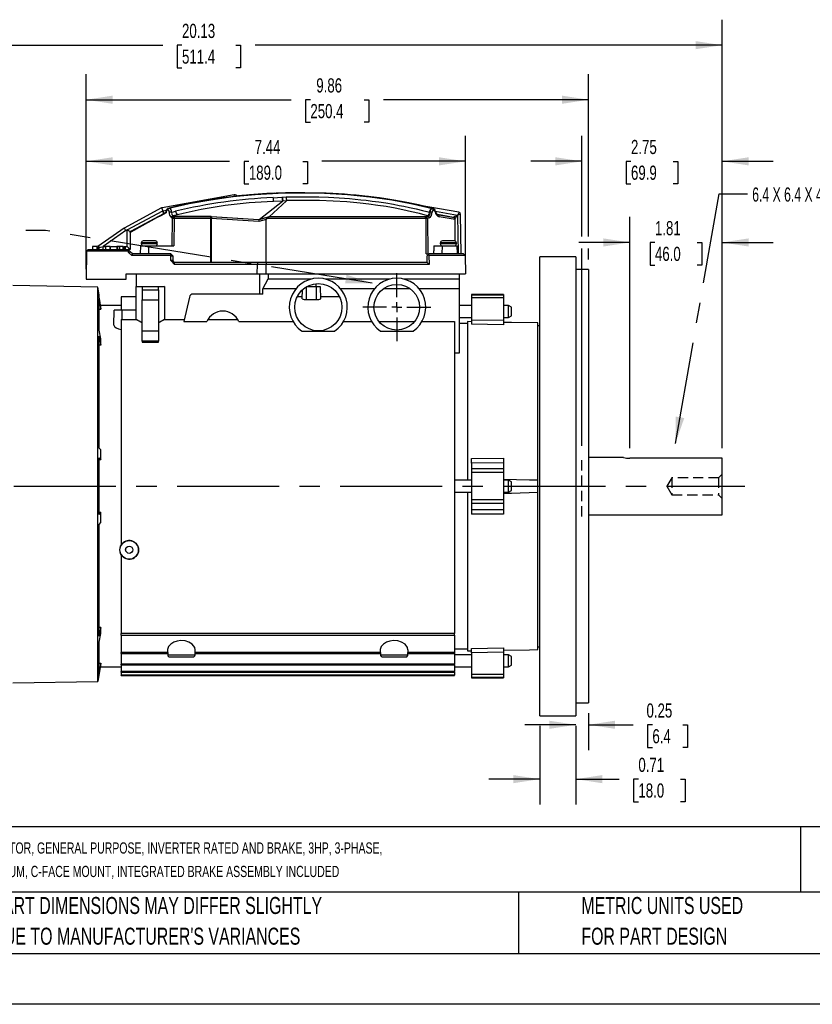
# Model space of a CAD drawing. Header units: inches. Extents: x 0 to 44, y 0 to 34.
# Tile 2 of 15: x 9.2 to 24.8, y 0 to 19.3. Entities that reach past the tile are written whole.
import ezdxf

# ---------------------------------------------------------------- set-up
doc = ezdxf.new("R2010")
doc.units = ezdxf.units.IN
doc.header["$LTSCALE"] = 4
doc.header["$MEASUREMENT"] = 0
doc.linetypes.add('CENTERX2', pattern=[0.8, 0.5, -0.1, 0.1, -0.1])
doc.linetypes.add('HIDDEN', pattern=[0.075, 0.05, -0.025])
doc.layers.add('CENTER', color=40, linetype='CENTERX2')
doc.layers.add('HIDDEN', color=102, linetype='HIDDEN')
doc.layers.add('DIMENSIONS', color=140, linetype='Continuous', lineweight=25)
doc.layers.add('TEXT', color=140, linetype='Continuous', lineweight=25)
doc.styles.add('SLDTEXTSTYLE0', font='TXT', dxfattribs={"width": 0.7})
doc.styles.add('SLDTEXTSTYLE2', font='TXT', dxfattribs={"width": 0.644444})
doc.dimstyles.new('SLDDIMSTYLE0', dxfattribs={"dimtxt": 0.277778, "dimasz": 0.52, "dimexe": 0, "dimexo": 0.0625, "dimgap": 0.069444, "dimtad": 0, "dimtih": 1, "dimtoh": 1, "dimrnd": 1e-09, "dimzin": 12, "dimdsep": 46, "dimtxsty": 'SLDTEXTSTYLE0', "dimsah": 1, "dimcen": 0.09, "dimadec": 0, "dimazin": 3, "dimtfac": 1, "dimtmove": 0, "dimatfit": 0, "dimfxl": 0, "dimfrac": 2, "dimtolj": 1, "dimtzin": 12, "dimarcsym": 0})
doc.dimstyles.new('SLDDIMSTYLE1', dxfattribs={"dimtxt": 0.277778, "dimasz": 0.52, "dimexe": 0, "dimexo": 0.0625, "dimgap": 0.069444, "dimtad": 0, "dimtih": 1, "dimtoh": 1, "dimrnd": 1e-09, "dimzin": 12, "dimdsep": 46, "dimtxsty": 'SLDTEXTSTYLE0', "dimsah": 1, "dimcen": 0.09, "dimadec": 0, "dimazin": 3, "dimtfac": 1, "dimtofl": 0, "dimtmove": 0, "dimatfit": 3, "dimfxl": 0, "dimfrac": 2, "dimtolj": 1, "dimtzin": 12, "dimarcsym": 0})
doc.dimstyles.new('SLDDIMSTYLE2', dxfattribs={"dimtxt": 0.277778, "dimasz": 0.52, "dimexe": 0, "dimexo": 0.0625, "dimgap": 0.069444, "dimtad": 0, "dimtih": 1, "dimtoh": 1, "dimrnd": 1e-09, "dimdsep": 46, "dimtxsty": 'SLDTEXTSTYLE0', "dimsah": 1, "dimcen": 0.09, "dimadec": 0, "dimazin": 2, "dimtfac": 1, "dimtmove": 0, "dimatfit": 0, "dimfxl": 0, "dimfrac": 2, "dimtolj": 1, "dimtzin": 12, "dimarcsym": 0})
doc.dimstyles.new('SLDDIMSTYLE3', dxfattribs={"dimtxt": 0.18, "dimasz": 0.52, "dimexe": 0, "dimexo": 0.0625, "dimgap": 0, "dimtad": 0, "dimtih": 1, "dimtoh": 1, "dimdec": 0, "dimrnd": 1e-09, "dimzin": 0, "dimdsep": 46, "dimtxsty": 'Standard', "dimsah": 1, "dimcen": 0.09, "dimadec": 0, "dimazin": 0, "dimtfac": 0.52, "dimtdec": 0, "dimtofl": 0, "dimtmove": 0, "dimatfit": 3, "dimfxl": 0, "dimfrac": 2, "dimtolj": 1, "dimtzin": 0, "dimarcsym": 0})

# ---------------------------------------------------------------- blocks, each defined once
blk = doc.blocks.new('SW_NOTE_0_1')
at = {"layer": 'TEXT', "color": 0, "linetype": 'CENTERX2', "lineweight": 18, "char_height": 0.22, "attachment_point": 1, "style": 'SLDTEXTSTYLE0'}
for s, insert in [('M.G.M. ELECTRIC MOTORS BAX IE3 PREMIUM EFFICIENCY AC INDUCTION MOTOR, GENERAL PURPOSE, INVERTER RATED AND BRAKE, 3HP, 3-PHASE,', (0, 0.284)), ('230/460 VAC, 1800RPM, TEFC, IEC 100 (NEMA 182TC FLANGE) FRAME, ALUMINUM, C-FACE MOUNT, INTEGRATED BRAKE ASSEMBLY INCLUDED', (0, -0.176))]:
    blk.add_mtext(s, dxfattribs=dict(at, insert=insert))
blk = doc.blocks.new('SW_NOTE_0_4')
at = {"layer": 'TEXT', "color": 0, "linetype": 'CENTERX2', "lineweight": 18, "char_height": 0.33333, "attachment_point": 1, "style": 'SLDTEXTSTYLE0'}
for s, insert in [('PART DIMENSIONS MAY DIFFER SLIGHTLY', (0, 0.43)), ("DUE TO MANUFACTURER'S VARIANCES", (0, -0.172))]:
    blk.add_mtext(s, dxfattribs=dict(at, insert=insert))
blk = doc.blocks.new('SW_NOTE_0_7')
at = {"layer": 'TEXT', "color": 0, "linetype": 'CENTERX2', "lineweight": 18, "char_height": 0.33333, "attachment_point": 1, "style": 'SLDTEXTSTYLE0'}
for s, insert in [('METRIC UNITS USED', (0, 0.43)), ('FOR PART DESIGN', (0, -0.172))]:
    blk.add_mtext(s, dxfattribs=dict(at, insert=insert))
blk = doc.blocks.new('_D')
at = {"layer": 'DIMENSIONS'}
for p, q in [((20.244, 15.061), (20.244, 17.032)), ((22.994, 10.908), (22.994, 17.032)), ((20.244, 16.532), (19.244, 16.532)), ((21.206, 16.531), (21.113, 16.531)), ((21.113, 16.531), (21.113, 16.09)), ((22.032, 16.531), (22.125, 16.531)), ((22.125, 16.531), (22.125, 16.09)), ((22.994, 16.532), (23.994, 16.532)), ((21.113, 16.09), (21.206, 16.09)), ((22.125, 16.09), (22.032, 16.09)), ((20.244, 10.95), (20.244, 14.821))]:
    blk.add_line(p, q, dxfattribs=at)
for points in [[(20.244, 16.532), (19.724, 16.612), (19.724, 16.452)], [(22.994, 16.532), (23.514, 16.452), (23.514, 16.612)]]:
    blk.add_solid(points, dxfattribs=at)
at = {"layer": 'DIMENSIONS', "char_height": 0.2778, "attachment_point": 1, "style": 'SLDTEXTSTYLE0'}
for s, insert in [('2.75', (21.206, 16.952)), ('69.9', (21.206, 16.448))]:
    blk.add_mtext(s, dxfattribs=dict(at, insert=insert))
blk = doc.blocks.new('_D_2')
at = {"layer": 'DIMENSIONS'}
for p, q in [((2.86, 14.185), (2.86, 19.31)), ((22.994, 10.908), (22.994, 19.31)), ((2.86, 18.81), (12.022, 18.81)), ((12.399, 18.809), (12.305, 18.809)), ((12.305, 18.809), (12.305, 18.367)), ((13.455, 18.809), (13.549, 18.809)), ((13.549, 18.809), (13.549, 18.367)), ((22.994, 18.81), (13.832, 18.81)), ((12.305, 18.367), (12.399, 18.367)), ((13.549, 18.367), (13.455, 18.367)), ((2.86, 8.501), (2.86, 13.945))]:
    blk.add_line(p, q, dxfattribs=at)
for points in [[(2.86, 18.81), (3.38, 18.73), (3.38, 18.89)], [(22.994, 18.81), (22.474, 18.89), (22.474, 18.73)]]:
    blk.add_solid(points, dxfattribs=at)
at = {"layer": 'DIMENSIONS', "char_height": 0.2778, "attachment_point": 1, "style": 'SLDTEXTSTYLE0'}
for s, insert in [('20.13', (12.399, 19.229)), ('511.4', (12.399, 18.725))]:
    blk.add_mtext(s, dxfattribs=dict(at, insert=insert))
blk = doc.blocks.new('_D_3')
at = {"layer": 'DIMENSIONS'}
for p, q in [((10.518, 14.418), (10.518, 17.032)), ((17.959, 14.523), (17.959, 17.032)), ((10.518, 16.532), (13.333, 16.532)), ((13.71, 16.531), (13.616, 16.531)), ((13.616, 16.531), (13.616, 16.09)), ((14.766, 16.531), (14.86, 16.531)), ((14.86, 16.531), (14.86, 16.09)), ((17.959, 16.532), (15.143, 16.532)), ((13.616, 16.09), (13.71, 16.09)), ((14.86, 16.09), (14.766, 16.09))]:
    blk.add_line(p, q, dxfattribs=at)
for points in [[(10.518, 16.532), (11.038, 16.452), (11.038, 16.612)], [(17.959, 16.532), (17.439, 16.612), (17.439, 16.452)]]:
    blk.add_solid(points, dxfattribs=at)
at = {"layer": 'DIMENSIONS', "char_height": 0.2778, "attachment_point": 1, "style": 'SLDTEXTSTYLE0'}
for s, insert in [('7.44', (13.825, 16.952)), ('189.0', (13.71, 16.448))]:
    blk.add_mtext(s, dxfattribs=dict(at, insert=insert))
blk = doc.blocks.new('_D_4')
at = {"layer": 'DIMENSIONS'}
for p, q in [((10.518, 14.418), (10.518, 18.24)), ((20.374, 15.061), (20.374, 18.24)), ((10.518, 17.74), (14.541, 17.74)), ((14.917, 17.74), (14.824, 17.74)), ((14.824, 17.74), (14.824, 17.298)), ((15.974, 17.74), (16.067, 17.74)), ((16.067, 17.74), (16.067, 17.298)), ((20.374, 17.74), (16.351, 17.74)), ((14.824, 17.298), (14.917, 17.298)), ((16.067, 17.298), (15.974, 17.298)), ((20.374, 14.61), (20.374, 14.821))]:
    blk.add_line(p, q, dxfattribs=at)
for points in [[(10.518, 17.74), (11.038, 17.66), (11.038, 17.82)], [(20.374, 17.74), (19.854, 17.82), (19.854, 17.66)]]:
    blk.add_solid(points, dxfattribs=at)
at = {"layer": 'DIMENSIONS', "char_height": 0.2778, "attachment_point": 1, "style": 'SLDTEXTSTYLE0'}
for s, insert in [('9.86', (15.033, 18.16)), ('250.4', (14.917, 17.656))]:
    blk.add_mtext(s, dxfattribs=dict(at, insert=insert))
blk = doc.blocks.new('_D_5')
at = {"layer": 'DIMENSIONS'}
for p, q in [((21.183, 10.908), (21.183, 15.441)), ((22.994, 10.908), (22.994, 15.441)), ((21.183, 14.941), (20.183, 14.941)), ((21.676, 14.94), (21.582, 14.94)), ((21.582, 14.94), (21.582, 14.498)), ((22.501, 14.94), (22.595, 14.94)), ((22.595, 14.94), (22.595, 14.498)), ((22.994, 14.941), (23.994, 14.941)), ((21.582, 14.498), (21.676, 14.498)), ((22.595, 14.498), (22.501, 14.498))]:
    blk.add_line(p, q, dxfattribs=at)
for points in [[(21.183, 14.941), (20.663, 15.021), (20.663, 14.861)], [(22.994, 14.941), (23.514, 14.861), (23.514, 15.021)]]:
    blk.add_solid(points, dxfattribs=at)
at = {"layer": 'DIMENSIONS', "char_height": 0.2778, "attachment_point": 1, "style": 'SLDTEXTSTYLE0'}
for s, insert in [('1.81', (21.676, 15.36)), ('46.0', (21.676, 14.856))]:
    blk.add_mtext(s, dxfattribs=dict(at, insert=insert))
blk = doc.blocks.new('_D_6')
at = {"layer": 'DIMENSIONS'}
for p, q in [((20.374, 5.71), (20.374, 4.982)), ((20.124, 5.482), (19.124, 5.482)), ((20.124, 5.46), (20.124, 4.982)), ((20.374, 5.482), (21.249, 5.482)), ((21.626, 5.481), (21.532, 5.481)), ((21.532, 5.481), (21.532, 5.039)), ((22.22, 5.481), (22.314, 5.481)), ((22.314, 5.481), (22.314, 5.039)), ((21.532, 5.039), (21.626, 5.039)), ((22.314, 5.039), (22.22, 5.039))]:
    blk.add_line(p, q, dxfattribs=at)
for points in [[(20.124, 5.482), (19.604, 5.562), (19.604, 5.402)], [(20.374, 5.482), (20.894, 5.402), (20.894, 5.562)]]:
    blk.add_solid(points, dxfattribs=at)
at = {"layer": 'DIMENSIONS', "char_height": 0.2778, "attachment_point": 1, "style": 'SLDTEXTSTYLE0'}
for s, insert in [('0.25', (21.51, 5.901)), ('6.4', (21.626, 5.397))]:
    blk.add_mtext(s, dxfattribs=dict(at, insert=insert))
blk = doc.blocks.new('_D_7')
at = {"layer": 'DIMENSIONS'}
for p, q in [((19.415, 5.46), (19.415, 3.916)), ((20.124, 5.46), (20.124, 3.916)), ((19.415, 4.416), (18.415, 4.416)), ((20.124, 4.416), (20.974, 4.416)), ((21.351, 4.415), (21.257, 4.415)), ((21.257, 4.415), (21.257, 3.973)), ((22.176, 4.415), (22.27, 4.415)), ((22.27, 4.415), (22.27, 3.973)), ((21.257, 3.973), (21.351, 3.973)), ((22.27, 3.973), (22.176, 3.973))]:
    blk.add_line(p, q, dxfattribs=at)
for points in [[(19.415, 4.416), (18.895, 4.496), (18.895, 4.336)], [(20.124, 4.416), (20.644, 4.336), (20.644, 4.496)]]:
    blk.add_solid(points, dxfattribs=at)
at = {"layer": 'DIMENSIONS', "char_height": 0.2778, "attachment_point": 1, "style": 'SLDTEXTSTYLE0'}
for s, insert in [('0.71', (21.351, 4.835)), ('18.0', (21.351, 4.332))]:
    blk.add_mtext(s, dxfattribs=dict(at, insert=insert))
blk = doc.blocks.new('SW_CENTERMARKSYMBOL_0')
at = {"layer": 'CENTER', "color": 0}
for p, q in [((0, 0.2), (0, 0.669)), ((-0.2, 0), (-0.669, 0)), ((0, 0), (-0.1, 0)), ((0, 0), (0, 0.1)), ((0, 0), (0, -0.1)), ((0, 0), (0.1, 0)), ((0.2, 0), (0.669, 0)), ((0, -0.2), (0, -0.669))]:
    blk.add_line(p, q, dxfattribs=at)

msp = doc.modelspace()

# ---------------------------------------------------------------- linework, layer by layer
for p, q in [((13.425, 15.875), (12.009, 15.622)), ((13.431, 15.844), (13.425, 15.875)), ((13.911, 15.394), (14.368, 15.748)), ((14.107, 15.446), (14.448, 15.759)), ((14.369, 15.751), (14.192, 15.744)), ((14.364, 15.827), (14.442, 15.833)), ((14.379, 15.749), (14.368, 15.748)), ((14.448, 15.759), (14.379, 15.749)), ((14.45, 15.761), (14.449, 15.761)), ((17.832, 15.533), (17.072, 15.669)), ((11.997, 15.618), (11.263, 15.221)), ((11.325, 15.188), (12.022, 15.564)), ((12.036, 15.505), (11.4, 15.161)), ((12.022, 15.564), (12.093, 15.577)), ((12.034, 15.502), (12.036, 15.505)), ((12.048, 15.509), (12.051, 15.509)), ((12.141, 15.612), (12.131, 15.609)), ((12.141, 15.612), (12.15, 15.612)), ((12.141, 15.612), (12.141, 15.612)), ((12.148, 15.535), (12.148, 15.534)), ((12.309, 15.482), (12.223, 15.46)), ((12.223, 15.46), (12.242, 15.447)), ((17.215, 15.464), (17.178, 15.446)), ((17.229, 15.456), (17.194, 15.439)), ((17.249, 15.535), (17.265, 15.534)), ((17.314, 15.603), (17.302, 15.609)), ((17.302, 15.609), (17.312, 15.609)), ((17.312, 15.609), (17.325, 15.603)), ((17.312, 15.609), (17.319, 15.608)), ((17.325, 15.603), (17.314, 15.603)), ((17.319, 15.608), (17.322, 15.606)), ((17.34, 15.568), (17.329, 15.568)), ((17.346, 15.596), (17.351, 15.592)), ((17.373, 15.555), (17.806, 15.478)), ((17.375, 15.548), (17.375, 15.549)), ((17.42, 15.486), (17.398, 15.5)), ((17.725, 15.432), (17.413, 15.488)), ((17.746, 15.421), (17.434, 15.478)), ((17.731, 15.441), (17.806, 15.478)), ((17.806, 15.478), (17.819, 14.717)), ((17.878, 14.717), (17.864, 15.495)), ((12.211, 15.413), (12.192, 15.425)), ((12.209, 14.874), (12.213, 15.411)), ((12.213, 15.411), (12.211, 15.413)), ((12.244, 15.411), (12.24, 14.874)), ((12.972, 15.447), (12.242, 15.447)), ((12.244, 15.444), (12.242, 15.447)), ((12.962, 15.444), (12.244, 15.444)), ((12.962, 15.411), (12.244, 15.411)), ((12.962, 15.411), (12.962, 15.444)), ((12.971, 15.444), (12.962, 15.444)), ((12.962, 14.547), (12.962, 15.411)), ((12.962, 15.411), (12.968, 15.411)), ((12.968, 15.411), (12.969, 15.411)), ((12.969, 15.411), (12.974, 15.41)), ((12.971, 15.444), (12.972, 15.447)), ((12.972, 15.444), (12.971, 15.444)), ((12.972, 15.447), (12.972, 15.444)), ((12.972, 15.447), (13.905, 15.39)), ((12.972, 15.444), (12.979, 15.443)), ((12.974, 15.41), (12.972, 14.547)), ((13.908, 15.352), (12.974, 15.41)), ((13.907, 15.385), (12.979, 15.443)), ((14.098, 15.436), (13.907, 15.385)), ((13.907, 15.385), (13.908, 15.389)), ((14.049, 15.39), (13.908, 15.352)), ((14.107, 15.446), (13.911, 15.394)), ((14.048, 14.547), (14.049, 15.39)), ((17.178, 15.409), (14.066, 15.408)), ((14.103, 15.441), (14.098, 15.436)), ((14.103, 15.441), (14.107, 15.446)), ((17.178, 15.442), (14.103, 15.441)), ((14.107, 15.446), (14.107, 15.446)), ((17.178, 15.446), (14.107, 15.446)), ((17.178, 15.446), (17.188, 15.441)), ((17.178, 15.442), (17.178, 15.446)), ((17.188, 15.441), (17.178, 15.442)), ((17.183, 15.409), (17.178, 15.409)), ((17.186, 15.408), (17.183, 15.409)), ((17.186, 15.408), (17.194, 15.439)), ((17.191, 14.717), (17.186, 15.408)), ((17.194, 15.439), (17.188, 15.441)), ((17.25, 15.425), (17.214, 15.408)), ((17.214, 15.408), (17.219, 14.717)), ((17.758, 15.388), (17.444, 15.445)), ((17.746, 15.421), (17.747, 15.42)), ((17.758, 15.399), (17.758, 15.41)), ((17.758, 15.393), (17.758, 15.39)), ((17.758, 15.388), (17.758, 15.39)), ((17.758, 14.969), (17.758, 15.388)), ((11.266, 15.223), (10.751, 14.862)), ((11.297, 15.173), (10.854, 14.862)), ((11.325, 15.188), (11.297, 15.173)), ((11.325, 15.188), (11.383, 15.153)), ((11.325, 14.862), (11.325, 15.188)), ((11.4, 15.161), (11.383, 15.153)), ((11.383, 15.153), (11.384, 15.152)), ((11.384, 15.146), (11.384, 15.152)), ((11.384, 15.138), (11.384, 15.146)), ((11.384, 15.138), (11.384, 14.803)), ((11.583, 14.874), (11.581, 14.717)), ((11.583, 14.874), (11.739, 14.874)), ((11.6, 14.933), (11.6, 14.914)), ((11.915, 14.933), (11.6, 14.933)), ((11.915, 14.914), (11.6, 14.914)), ((11.876, 14.973), (11.64, 14.973)), ((11.739, 14.874), (11.739, 14.717)), ((11.739, 14.874), (12.24, 14.874)), ((11.915, 14.914), (11.915, 14.933)), ((17.339, 14.874), (17.338, 14.774)), ((17.339, 14.874), (17.5, 14.874)), ((17.466, 14.933), (17.466, 14.914)), ((17.781, 14.933), (17.466, 14.933)), ((17.781, 14.914), (17.466, 14.914)), ((17.5, 14.874), (17.498, 14.717)), ((17.5, 14.874), (17.798, 14.874)), ((17.742, 14.973), (17.506, 14.973)), ((17.758, 14.874), (17.758, 14.878)), ((17.781, 14.914), (17.781, 14.933)), ((17.801, 14.717), (17.798, 14.874)), ((10.527, 14.772), (10.518, 14.218)), ((10.52, 14.767), (10.518, 14.635)), ((10.527, 14.774), (10.521, 14.767)), ((10.527, 14.774), (10.557, 14.803)), ((10.527, 14.772), (10.527, 14.774)), ((11.352, 14.772), (10.527, 14.772)), ((10.557, 14.803), (11.344, 14.803)), ((10.642, 14.862), (10.642, 14.803)), ((10.644, 14.862), (10.644, 14.803)), ((10.646, 14.862), (10.646, 14.803)), ((10.737, 14.862), (10.646, 14.862)), ((10.737, 14.803), (10.737, 14.862)), ((10.739, 14.862), (10.739, 14.803)), ((10.774, 14.862), (10.745, 14.862)), ((10.774, 14.803), (10.774, 14.862)), ((10.774, 14.84), (10.854, 14.862)), ((10.854, 14.803), (10.854, 14.862)), ((10.854, 14.862), (10.893, 14.862)), ((10.9, 14.862), (10.9, 14.803)), ((10.901, 14.862), (10.901, 14.803)), ((10.993, 14.862), (10.901, 14.862)), ((10.993, 14.803), (10.993, 14.862)), ((10.994, 14.803), (10.994, 14.862)), ((11.001, 14.862), (11.115, 14.862)), ((11.122, 14.862), (11.122, 14.803)), ((11.136, 14.862), (11.122, 14.862)), ((11.136, 14.862), (11.136, 14.803)), ((11.17, 14.862), (11.136, 14.862)), ((11.17, 14.862), (11.17, 14.803)), ((11.248, 14.862), (11.17, 14.862)), ((11.248, 14.803), (11.248, 14.862)), ((11.25, 14.862), (11.25, 14.803)), ((11.256, 14.803), (11.256, 14.862)), ((11.256, 14.862), (11.272, 14.862)), ((11.272, 14.803), (11.272, 14.862)), ((11.272, 14.862), (11.287, 14.862)), ((11.287, 14.862), (11.287, 14.803)), ((11.294, 14.862), (11.325, 14.862)), ((11.384, 14.803), (11.325, 14.862)), ((11.348, 14.803), (11.344, 14.804)), ((11.344, 14.803), (11.364, 14.784)), ((11.384, 14.803), (11.348, 14.803)), ((11.364, 14.784), (11.352, 14.772)), ((11.352, 14.747), (11.352, 14.772)), ((11.352, 14.747), (11.384, 14.76)), ((11.413, 14.684), (11.352, 14.747)), ((11.384, 14.764), (11.364, 14.784)), ((11.384, 14.764), (11.384, 14.76)), ((11.427, 14.717), (11.384, 14.76)), ((11.413, 14.684), (11.427, 14.717)), ((12.177, 14.684), (11.413, 14.684)), ((12.177, 14.717), (11.427, 14.717)), ((12.177, 14.684), (12.177, 14.717)), ((12.216, 14.677), (12.177, 14.717)), ((12.177, 14.684), (12.183, 14.677)), ((12.181, 14.587), (12.183, 14.677)), ((12.183, 14.677), (12.216, 14.677)), ((12.216, 14.677), (12.216, 14.587)), ((12.216, 14.677), (12.219, 14.674)), ((17.191, 14.717), (17.25, 14.717)), ((17.211, 14.677), (17.23, 14.697)), ((17.211, 14.547), (17.211, 14.677)), ((17.23, 14.697), (17.25, 14.717)), ((17.23, 14.697), (17.244, 14.684)), ((17.244, 14.684), (17.247, 14.511)), ((17.952, 14.684), (17.244, 14.684)), ((17.919, 14.717), (17.25, 14.717)), ((17.338, 14.717), (17.338, 14.774)), ((17.919, 14.717), (17.952, 14.684)), ((17.952, 14.684), (17.959, 14.323)), ((10.518, 14.638), (10.518, 14.218)), ((12.255, 14.511), (12.181, 14.587)), ((12.216, 14.587), (12.181, 14.587)), ((12.255, 14.547), (12.216, 14.587)), ((12.219, 14.674), (12.218, 14.585)), ((12.255, 14.511), (12.255, 14.547)), ((13.886, 14.547), (12.255, 14.547)), ((13.871, 14.511), (12.255, 14.511)), ((13.871, 14.511), (13.87, 14.323)), ((13.886, 14.547), (13.871, 14.511)), ((14.044, 14.511), (13.871, 14.511)), ((14.059, 14.547), (13.886, 14.547)), ((14.044, 14.511), (14.043, 14.323)), ((14.059, 14.547), (14.044, 14.511)), ((17.247, 14.511), (14.044, 14.511)), ((17.211, 14.547), (14.059, 14.547)), ((17.247, 14.511), (17.211, 14.547)), ((17.955, 14.514), (17.955, 14.514)), ((17.955, 14.514), (17.955, 14.514)), ((20.124, 14.66), (19.415, 14.66)), ((19.415, 5.66), (19.415, 14.66)), ((20.124, 14.66), (20.124, 5.66)), ((11.305, 14.218), (11.305, 14.323)), ((11.305, 14.323), (13.87, 14.323)), ((11.502, 14.323), (11.502, 14.079)), ((13.87, 14.323), (14.043, 14.323)), ((13.919, 14.323), (13.919, 13.929)), ((14.043, 14.323), (17.959, 14.323)), ((14.092, 14.323), (14.092, 14.225)), ((17.84, 14.225), (17.84, 14.323)), ((20.374, 14.41), (20.124, 14.41)), ((20.374, 14.41), (20.374, 5.91)), ((10.518, 14.218), (11.305, 14.218)), ((13.982, 14.034), (14.092, 14.225)), ((14.092, 14.225), (14.94, 14.225)), ((15.034, 14.071), (15.032, 14.132)), ((15.206, 14.225), (16.479, 14.225)), ((16.745, 14.225), (17.84, 14.225)), ((17.84, 14.034), (17.84, 14.225)), ((10.745, 14.067), (9.082, 14.096)), ((10.771, 13.917), (10.745, 14.067)), ((10.745, 6.332), (10.745, 14.067)), ((10.771, 13.876), (10.771, 13.917)), ((11.502, 14.079), (11.62, 14.07)), ((11.502, 14.079), (12.053, 14.079)), ((11.502, 13.614), (11.502, 14.079)), ((11.62, 14.07), (11.62, 14.014)), ((11.62, 14.014), (11.935, 14.014)), ((11.62, 14.014), (11.62, 13.817)), ((12.053, 14.079), (11.935, 14.07)), ((11.935, 14.014), (11.935, 14.07)), ((11.935, 14.014), (11.935, 13.817)), ((12.053, 14.079), (12.053, 13.429)), ((13.982, 13.929), (12.62, 13.929)), ((13.982, 13.929), (13.982, 14.034)), ((14.634, 14.034), (13.982, 14.034)), ((14.754, 13.836), (14.76, 14.012)), ((14.84, 13.823), (14.84, 14.071)), ((15.037, 14.071), (14.84, 14.071)), ((14.844, 14.073), (14.843, 14.071)), ((15.116, 14.071), (15.037, 14.071)), ((15.037, 13.823), (15.037, 14.071)), ((15.124, 13.836), (15.116, 14.071)), ((16.173, 14.034), (15.511, 14.034)), ((16.874, 14.034), (16.35, 14.034)), ((17.84, 14.034), (17.051, 14.034)), ((17.84, 12.778), (17.84, 14.034)), ((18.707, 13.92), (18.077, 13.92)), ((18.077, 13.92), (18.077, 13.91)), ((18.707, 13.91), (18.077, 13.91)), ((18.077, 13.91), (18.077, 13.852)), ((18.707, 13.92), (18.707, 13.91)), ((18.707, 13.91), (18.707, 13.852)), ((10.809, 13.665), (10.771, 13.876)), ((10.771, 13.842), (10.809, 13.631)), ((10.771, 13.219), (10.771, 13.842)), ((11.502, 13.872), (11.207, 13.872)), ((11.207, 13.872), (11.207, 13.614)), ((11.62, 13.199), (11.62, 13.817)), ((11.62, 13.817), (11.935, 13.817)), ((11.935, 13.817), (11.935, 13.199)), ((12.543, 13.868), (12.433, 13.394)), ((14.755, 13.872), (14.656, 13.872)), ((14.84, 13.823), (15.037, 13.823)), ((15.49, 13.872), (15.123, 13.872)), ((18.707, 13.852), (18.077, 13.852)), ((18.077, 13.852), (18.077, 13.426)), ((18.707, 13.852), (18.707, 13.414)), ((10.771, 13.631), (10.809, 13.631)), ((11.207, 13.703), (10.802, 13.703)), ((10.809, 13.631), (10.809, 13.665)), ((11.064, 13.321), (11.069, 13.614)), ((11.226, 13.614), (11.069, 13.614)), ((11.223, 13.429), (11.226, 13.614)), ((11.502, 13.614), (11.226, 13.614)), ((11.502, 13.429), (11.502, 13.614)), ((18.077, 13.703), (17.84, 13.703)), ((18.805, 13.703), (18.707, 13.703)), ((18.864, 13.669), (18.805, 13.703)), ((18.805, 13.467), (18.805, 13.703)), ((18.864, 13.501), (18.864, 13.669)), ((11.207, 13.43), (11.207, 9.005)), ((11.207, 13.43), (11.223, 13.429)), ((11.223, 13.429), (11.502, 13.429)), ((12.053, 13.429), (12.441, 13.429)), ((12.433, 13.394), (12.887, 13.394)), ((12.905, 13.429), (13.494, 13.429)), ((13.513, 13.394), (14.576, 13.394)), ((15.57, 13.394), (16.115, 13.394)), ((16.262, 13.394), (16.963, 13.394)), ((17.109, 13.394), (17.742, 13.394)), ((17.742, 13.394), (17.742, 7.27)), ((17.84, 13.467), (18.077, 13.467)), ((17.998, 13.349), (17.84, 13.349)), ((18.077, 13.387), (17.998, 13.388)), ((17.998, 13.388), (17.998, 10.278)), ((18.077, 13.426), (18.077, 13.34)), ((18.077, 13.426), (18.707, 13.414)), ((18.707, 13.328), (18.077, 13.34)), ((18.707, 13.467), (18.805, 13.467)), ((18.707, 13.414), (18.707, 13.328)), ((18.805, 13.467), (18.864, 13.501)), ((19.376, 10.285), (19.376, 13.362)), ((10.809, 13.048), (10.771, 13.219)), ((11.935, 13.199), (11.62, 13.199)), ((11.62, 13.002), (11.62, 13.199)), ((11.935, 13.199), (11.935, 13.002)), ((14.753, 13.201), (15.393, 13.201)), ((16.292, 13.201), (16.932, 13.201)), ((19.415, 13.309), (19.376, 13.309)), ((10.771, 13.101), (10.809, 12.929)), ((10.771, 10.909), (10.771, 13.101)), ((10.809, 12.929), (10.809, 13.048)), ((11.935, 13.002), (11.62, 13.002)), ((11.62, 13.002), (11.62, 12.985)), ((11.62, 12.985), (11.935, 12.985)), ((11.935, 12.985), (11.935, 13.002)), ((10.809, 12.929), (10.771, 12.929)), ((17.742, 12.778), (17.84, 12.778)), ((10.809, 10.872), (10.771, 10.909)), ((10.809, 10.678), (10.809, 10.872)), ((10.771, 9.604), (10.771, 10.715)), ((10.771, 10.715), (10.809, 10.678)), ((10.809, 10.678), (10.771, 10.678)), ((18.077, 10.707), (18.707, 10.71)), ((18.077, 10.613), (18.077, 10.707)), ((18.707, 10.71), (18.707, 10.616)), ((21.059, 10.722), (20.374, 10.722)), ((22.994, 10.708), (21.183, 10.708)), ((22.994, 9.597), (22.994, 10.708)), ((18.707, 10.616), (18.077, 10.613)), ((18.077, 10.613), (18.077, 10.499)), ((18.707, 10.499), (18.077, 10.499)), ((18.077, 10.499), (18.077, 10.428)), ((18.707, 10.428), (18.077, 10.428)), ((18.077, 10.428), (18.077, 9.891)), ((18.707, 10.616), (18.707, 10.499)), ((18.707, 10.499), (18.707, 10.428)), ((18.707, 10.428), (18.707, 9.891)), ((18.077, 10.278), (17.742, 10.278)), ((18.805, 10.278), (18.707, 10.278)), ((18.864, 10.244), (18.805, 10.278)), ((18.805, 10.042), (18.805, 10.278)), ((18.864, 10.076), (18.864, 10.244)), ((19.376, 10.035), (19.376, 10.285)), ((17.742, 10.042), (18.077, 10.042)), ((17.998, 10.042), (17.998, 6.931)), ((18.707, 10.042), (18.805, 10.042)), ((18.805, 10.042), (18.864, 10.076)), ((18.707, 9.891), (18.077, 9.891)), ((18.077, 9.891), (18.077, 9.821)), ((18.707, 9.891), (18.707, 9.821)), ((19.376, 6.958), (19.376, 10.035)), ((18.707, 9.821), (18.077, 9.821)), ((18.077, 9.821), (18.077, 9.707)), ((18.077, 9.707), (18.707, 9.704)), ((18.077, 9.707), (18.077, 9.613)), ((18.707, 9.821), (18.707, 9.704)), ((18.707, 9.704), (18.707, 9.61)), ((10.809, 9.642), (10.771, 9.604)), ((10.809, 9.642), (10.771, 9.642)), ((10.809, 9.448), (10.809, 9.642)), ((18.707, 9.61), (18.077, 9.613)), ((20.374, 9.597), (22.994, 9.597)), ((10.771, 9.41), (10.809, 9.448)), ((10.771, 7.219), (10.771, 9.41)), ((11.207, 8.819), (11.207, 7.27)), ((10.809, 7.39), (10.771, 7.219)), ((10.809, 7.39), (10.771, 7.39)), ((10.809, 7.272), (10.809, 7.39)), ((10.771, 7.1), (10.809, 7.272)), ((17.742, 7.27), (11.207, 7.27)), ((11.207, 7.239), (11.207, 7.27)), ((11.207, 7.239), (17.742, 7.239)), ((11.207, 7.239), (11.207, 6.901)), ((17.742, 7.239), (17.742, 7.27)), ((17.742, 7.239), (17.742, 6.901)), ((10.771, 6.484), (10.771, 7.1)), ((12.115, 6.953), (12.119, 6.851)), ((12.657, 6.851), (12.66, 6.953)), ((16.288, 6.953), (16.292, 6.851)), ((16.83, 6.851), (16.834, 6.953)), ((17.742, 6.971), (17.998, 6.971)), ((18.077, 6.979), (18.707, 6.991)), ((18.077, 6.894), (18.077, 6.979)), ((18.707, 6.991), (18.707, 6.905)), ((19.376, 7.01), (19.415, 7.01)), ((12.117, 6.901), (11.207, 6.901)), ((11.207, 6.878), (11.207, 6.901)), ((11.207, 6.879), (11.207, 6.674)), ((11.207, 6.878), (12.118, 6.878)), ((12.119, 6.851), (12.657, 6.851)), ((12.158, 6.813), (12.388, 6.813)), ((12.388, 6.813), (12.617, 6.813)), ((12.658, 6.878), (16.291, 6.878)), ((16.29, 6.901), (12.659, 6.901)), ((16.292, 6.851), (16.83, 6.851)), ((16.331, 6.813), (16.561, 6.813)), ((16.561, 6.813), (16.791, 6.813)), ((16.831, 6.878), (17.742, 6.878)), ((17.742, 6.901), (16.832, 6.901)), ((17.742, 6.901), (17.742, 6.878)), ((17.742, 6.879), (17.742, 6.674)), ((18.077, 6.853), (17.742, 6.853)), ((17.998, 6.931), (18.077, 6.933)), ((18.707, 6.905), (18.077, 6.894)), ((18.077, 6.894), (18.077, 6.468)), ((18.707, 6.905), (18.707, 6.468)), ((18.805, 6.853), (18.707, 6.853)), ((18.864, 6.818), (18.805, 6.853)), ((18.805, 6.734), (18.805, 6.853)), ((18.864, 6.734), (18.864, 6.818)), ((10.809, 6.689), (10.745, 6.332)), ((10.752, 6.332), (10.809, 6.654)), ((10.771, 6.689), (10.809, 6.689)), ((10.802, 6.616), (11.207, 6.616)), ((10.809, 6.654), (10.809, 6.689)), ((17.742, 6.674), (11.207, 6.674)), ((11.207, 6.656), (11.207, 6.674)), ((11.207, 6.656), (17.742, 6.656)), ((11.207, 6.656), (11.207, 6.53)), ((17.742, 6.656), (17.742, 6.674)), ((17.742, 6.656), (17.742, 6.53)), ((17.742, 6.616), (18.077, 6.616)), ((18.707, 6.616), (18.805, 6.616)), ((18.805, 6.616), (18.805, 6.734)), ((18.805, 6.616), (18.864, 6.65)), ((18.864, 6.65), (18.864, 6.734)), ((10.745, 6.332), (10.772, 6.484)), ((10.771, 6.484), (10.772, 6.484)), ((17.742, 6.53), (11.207, 6.53)), ((11.207, 6.516), (11.207, 6.53)), ((11.207, 6.516), (17.742, 6.516)), ((11.207, 6.516), (11.207, 6.458)), ((17.742, 6.458), (11.207, 6.458)), ((11.207, 6.448), (11.207, 6.458)), ((11.207, 6.448), (17.742, 6.448)), ((17.742, 6.516), (17.742, 6.53)), ((17.742, 6.516), (17.742, 6.458)), ((17.742, 6.448), (17.742, 6.458)), ((18.707, 6.468), (18.077, 6.468)), ((18.077, 6.468), (18.077, 6.409)), ((18.707, 6.409), (18.077, 6.409)), ((18.077, 6.409), (18.077, 6.4)), ((18.077, 6.4), (18.707, 6.4)), ((18.707, 6.468), (18.707, 6.409)), ((18.707, 6.409), (18.707, 6.4)), ((9.082, 6.302), (10.745, 6.332)), ((10.745, 6.332), (10.745, 6.332)), ((10.745, 6.332), (10.745, 6.332)), ((20.124, 5.91), (20.374, 5.91)), ((19.415, 5.66), (20.124, 5.66))]:
    msp.add_line(p, q)
at = {"color": 7, "linetype": 'Continuous'}
msp.add_line((44, 0), (0, 0), dxfattribs=at)
at = {"flags": 128}
for points in [[(17.323, 15.608), (17.037, 15.677), (16.778, 15.731), (16.551, 15.772), (16.359, 15.802), (16.202, 15.824), (16.057, 15.842), (15.908, 15.858), (15.548, 15.889), (15.179, 15.909), (14.806, 15.917), (14.432, 15.913), (14.061, 15.898), (13.721, 15.873), (13.615, 15.864), (13.506, 15.853), (13.374, 15.838), (13.215, 15.818), (13.03, 15.791), (12.825, 15.758), (12.597, 15.716), (12.352, 15.663), (12.13, 15.61)], [(12.141, 15.612), (12.542, 15.704), (12.962, 15.78), (13.394, 15.84), (13.835, 15.883), (14.285, 15.909), (14.741, 15.917), (15.196, 15.908), (15.645, 15.882), (16.086, 15.838), (16.514, 15.777), (16.923, 15.701), (17.312, 15.609)], [(17.302, 15.609), (16.913, 15.701), (16.504, 15.777), (16.077, 15.837), (15.64, 15.88), (15.196, 15.907), (14.745, 15.916), (14.29, 15.907), (13.841, 15.881), (13.401, 15.839), (12.97, 15.779), (12.55, 15.703), (12.15, 15.612)], [(14.442, 15.833), (14.57, 15.836), (14.72, 15.837), (14.892, 15.836), (15.084, 15.833), (15.27, 15.826), (15.377, 15.821), (15.484, 15.815), (15.585, 15.808), (15.686, 15.801), (15.793, 15.791), (15.906, 15.78), (16.013, 15.768), (16.131, 15.753), (16.26, 15.736), (16.399, 15.715), (16.546, 15.69), (16.662, 15.668), (16.753, 15.651), (16.861, 15.628), (16.992, 15.599), (17.114, 15.569), (17.199, 15.548), (17.249, 15.535)], [(15.22, 15.907), (15.179, 15.909), (15.12, 15.91)], [(14.185, 15.819), (14.272, 15.823), (14.36, 15.827)], [(14.36, 15.827), (14.362, 15.827), (14.364, 15.827)], [(14.368, 15.748), (14.369, 15.749), (14.369, 15.751)], [(14.449, 15.761), (14.449, 15.76), (14.448, 15.759)], [(17.215, 15.464), (17.056, 15.506), (16.904, 15.542), (16.733, 15.58), (16.578, 15.611), (16.404, 15.643), (16.241, 15.669), (16.065, 15.693), (15.894, 15.713), (15.63, 15.737), (15.367, 15.752), (15.095, 15.761), (14.99, 15.763), (14.883, 15.764), (14.773, 15.764), (14.665, 15.764), (14.566, 15.763), (14.45, 15.761)], [(12.048, 15.509), (12.048, 15.51), (12.046, 15.513), (12.044, 15.518), (12.04, 15.525), (12.034, 15.54), (12.028, 15.551), (12.022, 15.564)], [(12.089, 15.525), (12.085, 15.523), (12.082, 15.523), (12.081, 15.525)], [(12.116, 15.574), (12.111, 15.574), (12.105, 15.571), (12.1, 15.566), (12.096, 15.559), (12.093, 15.552), (12.091, 15.543), (12.09, 15.534), (12.09, 15.534), (12.09, 15.531), (12.089, 15.525)], [(12.148, 15.535), (12.148, 15.545), (12.146, 15.553), (12.143, 15.561), (12.139, 15.567), (12.134, 15.572), (12.128, 15.574), (12.116, 15.574)], [(12.198, 15.534), (12.235, 15.544), (12.273, 15.553)], [(17.325, 15.603), (17.341, 15.599), (17.346, 15.596)], [(17.434, 15.478), (17.413, 15.486), (17.402, 15.496)], [(17.758, 15.41), (17.768, 15.425), (17.78, 15.442), (17.806, 15.478)], [(17.832, 15.533), (17.831, 15.531), (17.829, 15.526), (17.826, 15.52), (17.821, 15.511), (17.813, 15.493), (17.806, 15.478)], [(17.864, 15.495), (17.863, 15.494), (17.857, 15.493), (17.85, 15.491), (17.841, 15.488), (17.822, 15.482), (17.806, 15.478)], [(12.244, 15.444), (12.244, 15.437), (12.244, 15.43), (12.244, 15.42), (12.244, 15.411)], [(13.905, 15.39), (13.906, 15.389), (13.908, 15.389)], [(13.908, 15.389), (13.909, 15.392), (13.911, 15.394)], [(14.066, 15.408), (14.051, 15.395), (14.049, 15.393), (14.049, 15.39), (14.049, 15.39)], [(14.066, 15.408), (14.084, 15.422), (14.098, 15.436)], [(17.178, 15.409), (17.178, 15.414), (17.178, 15.419), (17.178, 15.424), (17.178, 15.428), (17.178, 15.432), (17.178, 15.436), (17.178, 15.439), (17.178, 15.442)], [(17.731, 15.441), (17.726, 15.438), (17.725, 15.437), (17.725, 15.435)], [(17.746, 15.421), (17.737, 15.428), (17.725, 15.432)], [(17.758, 15.39), (17.751, 15.405), (17.748, 15.409), (17.746, 15.412), (17.745, 15.414), (17.745, 15.416), (17.745, 15.418), (17.747, 15.42)], [(11.297, 15.173), (11.289, 15.185), (11.283, 15.195), (11.275, 15.208), (11.271, 15.215), (11.268, 15.219), (11.266, 15.223)], [(19.376, 13.362), (18.864, 13.37), (18.707, 13.372)], [(11.064, 13.321), (11.074, 13.291), (11.106, 13.264), (11.153, 13.245), (11.207, 13.236)], [(18.707, 10.302), (19.218, 10.289), (19.376, 10.285)], [(19.376, 10.035), (18.864, 10.021), (18.707, 10.017)], [(12.658, 6.953), (12.65, 7.001), (12.601, 7.062), (12.533, 7.103), (12.46, 7.126), (12.376, 7.133), (12.302, 7.123), (12.236, 7.101), (12.178, 7.065), (12.133, 7.016), (12.115, 6.956), (12.116, 6.953)], [(16.831, 6.953), (16.823, 7.001), (16.774, 7.062), (16.707, 7.103), (16.633, 7.126), (16.549, 7.133), (16.476, 7.123), (16.41, 7.101), (16.351, 7.065), (16.306, 7.016), (16.288, 6.956), (16.289, 6.953)], [(18.707, 6.947), (19.218, 6.955), (19.376, 6.958)]]:
    msp.add_lwpolyline(points, dxfattribs=at)
for centre, radius in [((15.073, 13.671), 0.463), ((16.612, 13.671), 0.447), ((11.364, 8.912), 0.183), ((11.364, 8.914), 0.0701), ((11.364, 8.914), 0.0699)]:
    msp.add_circle(centre, radius)
for centre, radius, start, end in [((13.436, 15.817), 0.0591, 34.5126, 100.1247), ((14.55, 6.441), 9.47, 92.0742, 96.464), ((14.878, 5.916), 9.996, 77.3235, 87.9189), ((14.578, 6.009), 9.819, 92.2925, 103.5737), ((14.503, 6.616), 9.134, 91.9539, 103.9002), ((14.742, 15.832), 0.557, 181.3233, 189.096), ((15.412, 15.916), 1.055, 184.8868, 188.9979), ((15.406, 15.98), 1.053, 188.3976, 192.6708), ((15.604, 15.91), 1.165, 183.7788, 187.3722), ((12.016, 15.583), 0.0394, 100.1247, 118.3586), ((17.693, 18.277), 6.286, 205.0271, 205.5661), ((6.155, 14.22), 6.019, 12.9052, 13.4681), ((5.345, 13.944), 6.871, 13.1297, 13.6395), ((12.012, 15.595), 0.0957, 283.6491, 316.462), ((12.057, 15.473), 0.0366, 106.8406, 129.1282), ((12.055, 15.47), 0.0394, 100.1247, 118.3586), ((11.934, 15.729), 0.248, 297.049, 304.8771), ((12.17, 15.531), 0.0892, 117.9746, 185.3572), ((12.155, 15.576), 0.0389, 112.0826, 182.301), ((12.085, 10.131), 5.405, 88.8005, 89.3244), ((12.276, 15.522), 0.128, 174.2548, 228.8872), ((12.084, 10.118), 5.417, 88.8011, 89.3239), ((12.118, 15.539), 0.0796, 356.7068, 66.4689), ((12.239, 15.413), 0.0493, 110.0403, 166.2228), ((12.271, 15.517), 0.0751, 167.2436, 229.7811), ((12.398, 15.571), 0.126, 188.3026, 225.1387), ((17.188, 15.52), 0.0631, 295.9918, 13.132), ((17.191, 15.401), 0.0671, 55.6685, 68.9279), ((17.185, 15.524), 0.081, 302.99, 7.1406), ((17.198, 15.413), 0.0539, 13.1948, 54.3125), ((17.338, 15.528), 0.0885, 113.9809, 175.9228), ((17.188, 15.524), 0.117, 301.9435, 4.72), ((17.326, 15.543), 0.061, 101.2969, 188.1501), ((17.276, 14.244), 1.29, 88.7165, 90.4755), ((17.335, 15.538), 0.0305, 101.2968, 188.1497), ((17.286, 15.57), 0.0429, 357.9272, 50.1323), ((17.315, 15.565), 0.044, 45.7232, 85.475), ((17.297, 15.57), 0.0429, 357.9267, 50.1327), ((17.336, 15.54), 0.0285, 4.1132, 81.5374), ((17.302, 15.537), 0.0735, 8.2966, 50.0029), ((17.36, 15.562), 0.02, 281.6448, 317.4883), ((17.479, 15.554), 0.115, 185.9861, 252.6452), ((17.462, 15.563), 0.09, 187.8032, 228.1182), ((17.406, 15.447), 0.0416, 47.95, 79.3826), ((17.405, 15.45), 0.0401, 352.3717, 43.8581), ((17.825, 15.494), 0.0394, 1, 79.8753), ((12.259, 15.401), 0.0493, 110.0396, 166.2426), ((12.263, 15.396), 0.0517, 110.8589, 162.7784), ((12.229, 13.883), 1.528, 89.4197, 90.5803), ((13.337, 15.399), 0.369, 173.0795, 178.1886), ((13.286, 15.404), 0.316, 172.779, 178.7448), ((13.167, 15.402), 0.193, 167.5112, 177.3761), ((14.112, 15.376), 0.205, 177.4464, 186.5767), ((25.673, 14.073), 8.594, 170.838, 171.0579), ((17.2, 13.718), 1.69, 89.5282, 90.4718), ((17.162, 15.396), 0.054, 13.1439, 53.8225), ((17.72, 15.398), 0.0378, 1.4085, 82.4785), ((17.709, 15.396), 0.0503, 16.1054, 64.7699), ((17.718, 15.393), 0.0394, 360, 43.078), ((11.422, 15.121), 0.046, 118.656, 146.6055), ((11.64, 14.933), 0.0394, 90, 180), ((11.64, 14.914), 0.0394, 180, 270), ((11.876, 14.933), 0.0394, 360, 90), ((11.876, 14.914), 0.0394, 270, 360), ((17.506, 14.933), 0.0394, 90, 180), ((17.506, 14.914), 0.0394, 180, 270), ((17.742, 14.933), 0.0394, 0, 90), ((17.742, 14.914), 0.0394, 270, 360), ((15.073, 13.671), 0.569, 304.2471, 235.7529), ((16.612, 13.671), 0.569, 304.2471, 235.7529), ((12.62, 13.851), 0.0787, 90, 166.9169), ((14.821, 13.989), 0.167, 246.0658, 276.6294), ((15.059, 13.973), 0.152, 261.8237, 295.4811), ((13.2, 13.25), 0.344, 24.7469, 155.2531), ((9.744, 10.16), 3.712, 59.6435, 61.7343), ((13.811, 10.16), 3.712, 118.2657, 120.3565), ((21.185, 11.287), 0.579, 257.497, 269.8119), ((11.364, 8.912), 0.183, 210.6513, 149.3487), ((11.364, 8.912), 0.188, 147.0425, 212.9575), ((12.158, 6.853), 0.0394, 182, 270), ((12.617, 6.853), 0.0394, 270, 358), ((16.331, 6.853), 0.0394, 182, 270), ((16.791, 6.853), 0.0394, 270, 358)]:
    msp.add_arc(centre, radius, start, end)
msp.add_ellipse((18.37, 18.834), major_axis=(8.421, 4.511), ratio=0.007602, start_param=2.408559, end_param=2.545249)
at = {"layer": 'CENTER'}
msp.add_line((2.703, 10.16), (23.44, 10.16), dxfattribs=at)
at = {"layer": 'HIDDEN'}
for p, q in [((20.244, 9.569), (20.244, 10.75)), ((22.01, 10.327), (21.909, 10.16)), ((22.01, 10.327), (22.01, 9.992)), ((22.925, 10.327), (22.01, 10.327)), ((22.994, 10.396), (22.925, 10.327)), ((22.925, 10.327), (22.925, 9.992)), ((21.909, 10.16), (22.01, 9.992)), ((22.01, 9.992), (22.925, 9.992)), ((22.925, 9.992), (22.994, 9.923))]:
    msp.add_line(p, q, dxfattribs=at)
at = {"layer": 'TEXT'}
for p, q in [((43, 3.484), (1, 3.484)), ((24.529, 3.484), (24.529, 2.2)), ((43, 2.2), (1, 2.2)), ((18.999, 2.2), (18.999, 1)), ((1, 1), (43, 1))]:
    msp.add_line(p, q, dxfattribs=at)

# ---------------------------------------------------------------- block references
at = {"layer": 'CENTER'}
msp.add_blockref('SW_CENTERMARKSYMBOL_0', (16.612, 13.671), dxfattribs=at)
at = {"layer": 'TEXT', "linetype": 'CENTERX2', "lineweight": 18}
for name, p in [('SW_NOTE_0_1', (1.215, 2.892)), ('SW_NOTE_0_4', (8.68, 1.675)), ('SW_NOTE_0_7', (20.233, 1.675))]:
    msp.add_blockref(name, p, dxfattribs=at)

# ---------------------------------------------------------------- texts
at = {"layer": 'TEXT', "linetype": 'CENTERX2', "lineweight": 18, "insert": (23.584, 16.02), "char_height": 0.27778, "attachment_point": 1, "style": 'SLDTEXTSTYLE2'}
msp.add_mtext('6.4 X 6.4 X 46 KEY', dxfattribs=at)

# ---------------------------------------------------------------- dimensions: what is measured, and where the dimension line sits
at = {"layer": 'DIMENSIONS'}
for base, p1, p2, dimstyle, picture, middle in [((22.994, 18.81), (2.86, 8.301), (22.994, 10.708), 'SLDDIMSTYLE1', '_D_2', (12.927, 18.81)), ((20.374, 17.74), (10.518, 14.218), (20.374, 14.41), 'SLDDIMSTYLE1', '_D_4', (15.446, 17.74)), ((17.959, 16.532), (10.518, 14.218), (17.959, 14.323), 'SLDDIMSTYLE1', '_D_3', (14.238, 16.532)), ((22.994, 16.532), (20.244, 10.75), (22.994, 10.708), 'SLDDIMSTYLE0', '_D', (21.619, 16.532)), ((21.183, 14.941), (22.994, 10.708), (21.183, 10.708), 'SLDDIMSTYLE0', '_D_5', (22.088, 14.941)), ((20.374, 5.482), (20.124, 5.66), (20.374, 5.91), 'SLDDIMSTYLE2', '_D_6', (21.923, 5.482)), ((20.124, 4.416), (19.415, 5.66), (20.124, 5.66), 'SLDDIMSTYLE2', '_D_7', (21.764, 4.416))]:
    dim = msp.add_linear_dim(base=base, p1=p1, p2=p2, dimstyle=dimstyle, dxfattribs=at)
    dim.commit()
    dim.dimension.update_dxf_attribs({"geometry": picture, "text_midpoint": middle, "dimtype": 160})

# ---------------------------------------------------------------- leaders
at = {"layer": 'TEXT', "linetype": 'CENTERX2', "lineweight": 18}
for points in [[(22.077, 11), (22.938, 15.896), (23.494, 15.896)], [(16.126, 14.142), (9.719, 15.176), (9.334, 15.176)]]:
    msp.add_leader(points, dimstyle='SLDDIMSTYLE3', dxfattribs=at)

doc.saveas('drawing.dxf')
